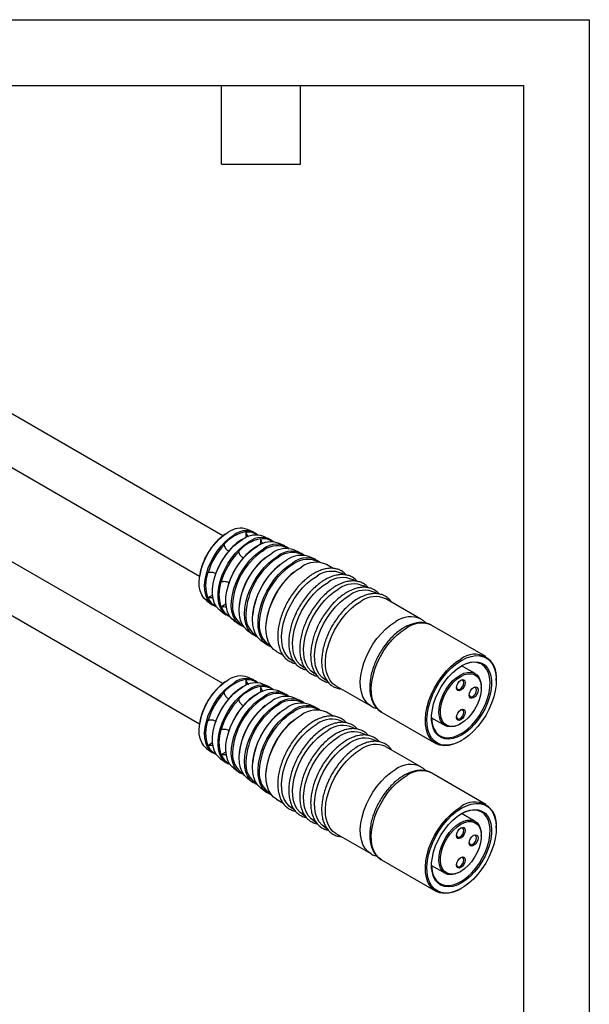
# Model space of a CAD drawing. Header units: millimetres. Extents: x 0 to 279, y 0 to 216.
# Tile 5 of 5: x 224 to 279, y 121 to 216. Entities that reach past the tile are written whole.
import ezdxf

# ---------------------------------------------------------------- set-up
doc = ezdxf.new("R2010")
doc.units = ezdxf.units.MM
doc.layers.add('TEXT', color=140, linetype='Continuous', lineweight=25)

msp = doc.modelspace()

# ---------------------------------------------------------------- linework, layer by layer
at = {"color": 7, "linetype": 'Continuous'}
for p, q in [((0.002, 215.903), (279.402, 215.903)), ((279.402, 215.903), (279.402, 0.003))]:
    msp.add_line(p, q, dxfattribs=at)
for p, q in [((243.963, 165.994), (213.726, 183.45)), ((211.476, 179.552), (241.714, 162.097)), ((243.963, 151.705), (213.726, 169.16)), ((246.189, 166.376), (246.189, 165.825)), ((246.963, 166.337), (246.35, 166.608)), ((247.603, 165.713), (247.603, 165.152)), ((248.459, 165.675), (247.844, 165.947)), ((211.476, 165.263), (241.714, 147.807)), ((249.955, 165.013), (249.341, 165.285)), ((247.783, 164.507), (247.968, 164.62)), ((249.254, 163.869), (249.382, 163.946)), ((251.451, 164.351), (250.837, 164.623)), ((252.947, 163.689), (252.333, 163.961)), ((250.688, 163.208), (250.796, 163.273)), ((254.626, 162.841), (253.986, 163.21)), ((255.687, 162.228), (255.497, 162.338)), ((256.747, 161.616), (256.558, 161.726)), ((257.808, 161.004), (257.618, 161.113)), ((242.973, 160.255), (242.495, 159.979)), ((258.869, 160.391), (258.679, 160.501)), ((242.375, 159.723), (242.916, 159.328)), ((244.263, 159.366), (243.777, 159.086)), ((263.109, 157.943), (259.74, 159.889)), ((243.695, 158.759), (244.238, 158.363)), ((245.017, 157.795), (245.559, 157.399)), ((269.403, 154.31), (264.17, 157.331)), ((246.338, 156.83), (246.881, 156.434)), ((247.66, 155.866), (248.202, 155.47)), ((249.136, 154.81), (249.786, 154.434)), ((250.648, 153.937), (250.847, 153.822)), ((251.708, 153.325), (251.907, 153.21)), ((268.357, 152.662), (267.05, 153.417)), ((252.769, 152.713), (252.968, 152.598)), ((246.189, 152.087), (246.189, 151.535)), ((246.963, 152.048), (246.35, 152.319)), ((247.603, 151.424), (247.603, 150.862)), ((248.459, 151.386), (247.844, 151.657)), ((253.829, 152.1), (254.029, 151.985)), ((254.89, 151.488), (258.26, 149.543)), ((270.407, 152.008), (270.407, 152.09)), ((249.955, 150.724), (249.341, 150.995)), ((268.958, 151.253), (268.958, 151.335)), ((247.783, 150.217), (247.968, 150.33)), ((249.254, 149.58), (249.382, 149.657)), ((251.451, 150.062), (250.837, 150.333)), ((252.947, 149.4), (252.333, 149.671)), ((250.688, 148.919), (250.796, 148.983)), ((254.626, 148.551), (253.986, 148.921)), ((259.32, 148.93), (264.553, 145.91)), ((255.687, 147.939), (255.497, 148.048)), ((264.15, 148.394), (265.457, 147.639)), ((266.907, 147.783), (266.978, 147.824)), ((256.747, 147.327), (256.558, 147.436)), ((257.808, 146.714), (257.618, 146.824)), ((242.973, 145.965), (242.495, 145.689)), ((258.869, 146.102), (258.679, 146.211)), ((266.978, 146.15), (267.049, 146.191)), ((242.375, 145.434), (242.916, 145.038)), ((244.263, 145.077), (243.777, 144.796)), ((263.109, 143.654), (259.74, 145.599)), ((243.695, 144.47), (244.238, 144.074)), ((245.017, 143.505), (245.559, 143.109)), ((269.403, 140.021), (264.17, 143.042)), ((246.338, 142.541), (246.881, 142.145)), ((247.66, 141.576), (248.202, 141.18)), ((249.136, 140.52), (249.786, 140.145)), ((250.648, 139.648), (250.847, 139.533)), ((251.708, 139.035), (251.907, 138.92)), ((268.357, 138.373), (267.05, 139.127)), ((252.769, 138.423), (252.968, 138.308)), ((253.829, 137.811), (254.029, 137.696)), ((254.89, 137.198), (258.26, 135.253)), ((270.407, 137.719), (270.407, 137.8)), ((268.958, 136.964), (268.958, 137.045)), ((259.32, 134.641), (264.553, 131.62)), ((264.15, 134.104), (265.457, 133.35)), ((266.907, 133.494), (266.978, 133.534)), ((266.978, 131.861), (267.049, 131.902))]:
    msp.add_line(p, q)
at = {"flags": 128}
for points in [[(242.375, 159.723), (242.122, 159.962), (241.916, 160.281), (241.77, 160.665), (241.688, 161.107), (241.671, 161.594), (241.721, 162.118), (241.835, 162.664), (242.011, 163.22), (242.246, 163.773), (242.533, 164.31), (242.865, 164.819), (243.236, 165.288), (243.636, 165.705), (244.056, 166.06), (244.486, 166.347)], [(243.348, 159.117), (243.241, 159.153), (242.925, 159.322), (242.659, 159.571), (242.449, 159.896), (242.301, 160.287), (242.217, 160.736), (242.2, 161.233), (242.25, 161.766), (242.367, 162.321), (242.546, 162.888), (242.785, 163.451), (243.077, 163.998), (243.416, 164.516), (243.793, 164.993), (244.2, 165.417), (244.627, 165.779), (245.065, 166.071)], [(243.695, 158.759), (243.6, 158.835), (243.352, 159.112), (243.162, 159.459), (243.032, 159.869), (242.967, 160.333), (242.967, 160.84), (243.032, 161.38), (243.162, 161.939), (243.352, 162.507), (243.6, 163.069), (243.899, 163.613), (244.242, 164.128), (244.623, 164.601), (245.032, 165.023), (245.46, 165.383), (245.898, 165.674)], [(244.668, 158.15), (244.445, 158.238), (244.141, 158.441), (243.889, 158.722), (243.695, 159.075), (243.563, 159.492), (243.497, 159.964), (243.497, 160.48), (243.563, 161.029), (243.695, 161.598), (243.889, 162.175), (244.141, 162.747), (244.445, 163.301), (244.794, 163.825), (245.182, 164.306), (245.598, 164.735), (246.033, 165.101), (246.479, 165.397)], [(245.017, 157.795), (244.821, 157.966), (244.588, 158.272), (244.413, 158.646), (244.3, 159.081), (244.251, 159.566), (244.267, 160.091), (244.349, 160.646), (244.493, 161.218), (244.698, 161.796), (244.958, 162.366), (245.268, 162.917), (245.622, 163.437), (246.012, 163.915), (246.43, 164.341), (246.867, 164.705), (247.313, 165)], [(245.988, 157.183), (245.651, 157.337), (245.36, 157.572), (245.124, 157.884), (244.946, 158.264), (244.831, 158.706), (244.781, 159.199), (244.798, 159.733), (244.88, 160.297), (245.027, 160.879), (245.235, 161.466), (245.5, 162.046), (245.815, 162.606), (246.175, 163.135), (246.571, 163.62), (246.996, 164.053), (247.44, 164.424), (247.893, 164.724)], [(246.338, 156.83), (246.318, 156.845), (246.046, 157.108), (245.828, 157.443), (245.669, 157.844), (245.572, 158.301), (245.54, 158.806), (245.572, 159.349), (245.669, 159.918), (245.828, 160.501), (246.046, 161.088), (246.318, 161.666), (246.64, 162.223), (247.004, 162.748), (247.403, 163.23), (247.829, 163.659), (248.273, 164.027), (248.727, 164.327)], [(247.308, 156.215), (247.187, 156.261), (246.86, 156.449), (246.584, 156.717), (246.362, 157.057), (246.201, 157.464), (246.102, 157.928), (246.069, 158.442), (246.102, 158.993), (246.201, 159.571), (246.362, 160.164), (246.584, 160.76), (246.86, 161.347), (247.187, 161.913), (247.557, 162.446), (247.962, 162.936), (248.395, 163.372), (248.847, 163.746), (249.308, 164.05)], [(247.66, 155.866), (247.639, 155.881), (247.356, 156.155), (247.129, 156.503), (246.964, 156.918), (246.864, 157.394), (246.83, 157.918), (246.864, 158.482), (246.964, 159.073), (247.129, 159.679), (247.356, 160.289), (247.639, 160.889), (247.973, 161.468), (248.351, 162.013), (248.766, 162.514), (249.208, 162.96), (249.67, 163.342), (250.141, 163.653)], [(248.644, 155.243), (248.386, 155.354), (248.073, 155.575), (247.81, 155.873), (247.605, 156.241), (247.46, 156.672), (247.378, 157.159), (247.362, 157.69), (247.411, 158.257), (247.525, 158.848), (247.7, 159.452), (247.935, 160.056), (248.223, 160.65), (248.561, 161.221), (248.94, 161.758), (249.354, 162.252), (249.795, 162.691), (250.254, 163.069), (250.722, 163.377)], [(249.136, 154.81), (248.859, 155.012), (248.591, 155.315), (248.381, 155.691), (248.233, 156.131), (248.15, 156.627), (248.134, 157.17), (248.184, 157.748), (248.299, 158.351), (248.479, 158.967), (248.718, 159.583), (249.012, 160.189), (249.357, 160.771), (249.744, 161.319), (250.166, 161.823), (250.616, 162.271), (251.084, 162.656), (251.561, 162.97)], [(250.648, 153.937), (250.37, 154.139), (250.102, 154.443), (249.893, 154.818), (249.745, 155.258), (249.662, 155.755), (249.645, 156.297), (249.695, 156.875), (249.811, 157.478), (249.99, 158.094), (250.229, 158.711), (250.524, 159.316), (250.868, 159.899), (251.255, 160.447), (251.677, 160.95), (252.127, 161.399), (252.595, 161.784), (253.072, 162.098)], [(251.708, 153.325), (251.431, 153.527), (251.163, 153.831), (250.953, 154.206), (250.805, 154.646), (250.722, 155.142), (250.706, 155.685), (250.756, 156.263), (250.871, 156.866), (251.051, 157.482), (251.29, 158.098), (251.584, 158.704), (251.929, 159.286), (252.316, 159.835), (252.738, 160.338), (253.188, 160.786), (253.656, 161.171), (254.133, 161.485)], [(252.769, 152.713), (252.491, 152.915), (252.224, 153.218), (252.014, 153.594), (251.866, 154.034), (251.783, 154.53), (251.766, 155.073), (251.816, 155.651), (251.932, 156.254), (252.111, 156.87), (252.35, 157.486), (252.645, 158.092), (252.989, 158.674), (253.376, 159.222), (253.799, 159.726), (254.248, 160.174), (254.716, 160.559), (255.194, 160.873)], [(253.829, 152.1), (253.552, 152.302), (253.284, 152.606), (253.075, 152.981), (252.927, 153.422), (252.844, 153.918), (252.827, 154.46), (252.877, 155.039), (252.993, 155.641), (253.172, 156.257), (253.411, 156.874), (253.706, 157.479), (254.05, 158.062), (254.437, 158.61), (254.859, 159.113), (255.309, 159.562), (255.777, 159.947), (256.254, 160.261)], [(254.89, 151.488), (254.612, 151.69), (254.345, 151.994), (254.135, 152.369), (253.987, 152.809), (253.904, 153.305), (253.888, 153.848), (253.938, 154.426), (254.053, 155.029), (254.233, 155.645), (254.472, 156.262), (254.766, 156.867), (255.111, 157.449), (255.498, 157.998), (255.92, 158.501), (256.37, 158.949), (256.838, 159.334), (257.315, 159.649)], [(258.261, 149.542), (257.982, 149.745), (257.715, 150.048), (257.505, 150.424), (257.357, 150.864), (257.274, 151.36), (257.257, 151.903), (257.307, 152.481), (257.423, 153.084), (257.602, 153.7), (257.841, 154.316), (258.136, 154.922), (258.48, 155.504), (258.867, 156.052), (259.29, 156.556), (259.739, 157.004), (260.207, 157.389), (260.685, 157.703)], [(259.32, 148.93), (259.043, 149.133), (258.775, 149.436), (258.565, 149.812), (258.418, 150.252), (258.334, 150.748), (258.318, 151.29), (258.368, 151.869), (258.484, 152.472), (258.663, 153.087), (258.902, 153.704), (259.197, 154.309), (259.541, 154.892), (259.928, 155.44), (260.35, 155.943), (260.8, 156.392), (261.268, 156.777), (261.745, 157.091)], [(267.048, 153.948), (267.516, 154.18), (267.974, 154.332), (268.415, 154.401), (268.828, 154.386), (269.207, 154.287), (269.545, 154.105), (269.833, 153.846), (270.067, 153.512), (270.243, 153.112), (270.356, 152.652), (270.405, 152.142), (270.389, 151.592), (270.307, 151.012), (270.163, 150.414), (269.957, 149.809), (269.695, 149.209), (269.382, 148.626), (269.023, 148.071), (268.625, 147.555), (268.197, 147.088), (267.747, 146.679), (267.283, 146.335), (266.814, 146.065), (266.35, 145.872), (265.9, 145.761), (265.472, 145.734), (265.074, 145.792), (264.715, 145.932), (264.402, 146.153), (264.14, 146.451), (263.934, 146.819), (263.789, 147.25), (263.708, 147.735), (263.692, 148.267), (263.741, 148.833), (263.854, 149.424), (264.03, 150.027), (264.264, 150.631), (264.552, 151.224), (264.89, 151.794), (265.269, 152.331), (265.682, 152.824), (266.123, 153.263), (266.581, 153.64), (267.048, 153.948)], [(266.978, 146.15), (266.739, 146.021), (266.265, 145.825), (265.805, 145.712), (265.368, 145.684), (264.962, 145.743), (264.595, 145.886), (264.275, 146.112), (264.008, 146.415), (263.798, 146.791), (263.65, 147.231), (263.567, 147.727), (263.55, 148.27), (263.6, 148.848), (263.716, 149.451), (263.895, 150.067), (264.135, 150.683), (264.429, 151.289), (264.773, 151.871), (265.16, 152.419), (265.583, 152.923), (266.032, 153.371), (266.5, 153.756), (266.978, 154.07), (266.978, 154.07)], [(264.15, 148.437), (264.168, 148.113), (264.25, 147.67), (264.397, 147.284), (264.604, 146.964), (264.866, 146.718), (265.178, 146.551), (265.532, 146.468), (265.92, 146.47), (266.333, 146.558), (266.761, 146.729), (267.194, 146.978), (267.622, 147.302), (268.035, 147.691), (268.423, 148.137), (268.777, 148.629), (269.089, 149.156), (269.352, 149.705), (269.559, 150.264), (269.705, 150.819), (269.788, 151.358), (269.804, 151.867), (269.754, 152.335), (269.64, 152.751), (269.463, 153.105), (269.227, 153.389), (268.939, 153.596), (268.605, 153.721), (268.233, 153.762), (267.831, 153.717), (267.41, 153.587), (267.012, 153.396)], [(267.048, 153.417), (267.481, 153.629), (267.903, 153.762), (268.306, 153.812), (268.682, 153.778), (269.02, 153.662), (269.315, 153.465), (269.559, 153.193), (269.747, 152.85), (269.875, 152.446), (269.939, 151.988), (269.939, 151.488), (269.875, 150.956), (269.747, 150.404), (269.559, 149.845), (269.315, 149.29), (269.02, 148.753), (268.682, 148.246), (268.306, 147.779), (267.903, 147.363), (267.481, 147.008), (267.048, 146.721), (266.616, 146.509), (266.194, 146.377), (265.791, 146.327), (265.415, 146.36), (265.077, 146.477), (264.782, 146.673), (264.538, 146.946), (264.35, 147.288), (264.222, 147.693), (264.157, 148.15), (264.157, 148.65), (264.222, 149.183), (264.35, 149.734), (264.538, 150.294), (264.782, 150.848), (265.077, 151.385), (265.415, 151.893), (265.791, 152.359), (266.194, 152.775), (266.616, 153.13), (267.048, 153.417)], [(266.907, 147.783), (266.723, 147.686), (266.362, 147.553), (266.017, 147.504), (265.702, 147.539), (265.425, 147.659), (265.196, 147.858), (265.021, 148.132), (264.908, 148.47), (264.859, 148.862), (264.875, 149.296), (264.957, 149.757), (265.101, 150.231), (265.304, 150.702), (265.558, 151.155), (265.855, 151.577), (266.187, 151.952), (266.541, 152.269), (266.907, 152.519), (266.907, 152.519)], [(266.978, 152.396), (267.342, 152.567), (267.693, 152.655), (268.02, 152.656), (268.312, 152.57), (268.558, 152.4), (268.75, 152.152), (268.882, 151.835), (268.949, 151.459), (268.949, 151.037), (268.882, 150.584), (268.75, 150.114), (268.558, 149.644), (268.312, 149.19), (268.02, 148.768), (267.693, 148.391), (267.342, 148.073), (266.978, 147.824), (266.614, 147.653), (266.263, 147.565), (265.935, 147.565), (265.644, 147.65), (265.398, 147.82), (265.205, 148.068), (265.073, 148.385), (265.006, 148.761), (265.006, 149.183), (265.073, 149.636), (265.205, 150.106), (265.398, 150.576), (265.644, 151.03), (265.935, 151.452), (266.263, 151.829), (266.614, 152.147), (266.978, 152.396)], [(266.907, 152.519), (267.273, 152.692), (267.628, 152.784), (267.959, 152.791), (268.256, 152.713), (268.51, 152.553), (268.713, 152.315), (268.857, 152.008), (268.939, 151.642), (268.958, 151.335)], [(242.375, 145.434), (242.122, 145.673), (241.916, 145.991), (241.77, 146.376), (241.688, 146.817), (241.671, 147.305), (241.721, 147.828), (241.835, 148.374), (242.011, 148.93), (242.246, 149.484), (242.533, 150.021), (242.865, 150.53), (243.236, 150.998), (243.636, 151.415), (244.056, 151.771), (244.486, 152.057)], [(243.348, 144.828), (243.241, 144.863), (242.925, 145.032), (242.659, 145.282), (242.449, 145.606), (242.301, 145.997), (242.217, 146.447), (242.2, 146.944), (242.25, 147.476), (242.367, 148.032), (242.546, 148.598), (242.785, 149.161), (243.077, 149.708), (243.416, 150.226), (243.793, 150.703), (244.2, 151.128), (244.627, 151.49), (245.065, 151.781)], [(266.978, 151.049), (266.815, 150.993), (266.678, 151.019), (266.586, 151.125), (266.553, 151.294), (266.586, 151.5), (266.678, 151.712), (266.815, 151.898), (266.978, 152.029), (267.14, 152.085), (267.278, 152.059), (267.37, 151.953), (267.402, 151.784), (267.37, 151.578), (267.278, 151.366), (267.14, 151.18), (266.978, 151.049)], [(266.907, 151.172), (267.042, 151.281), (267.157, 151.435), (267.234, 151.612), (267.261, 151.784), (267.234, 151.925), (267.157, 152.013), (267.042, 152.035), (266.941, 152.006)], [(243.695, 144.47), (243.6, 144.546), (243.352, 144.822), (243.162, 145.169), (243.032, 145.579), (242.967, 146.043), (242.967, 146.551), (243.032, 147.09), (243.162, 147.65), (243.352, 148.217), (243.6, 148.779), (243.899, 149.324), (244.242, 149.838), (244.623, 150.312), (245.032, 150.733), (245.46, 151.093), (245.898, 151.384)], [(244.668, 143.86), (244.445, 143.948), (244.141, 144.151), (243.889, 144.432), (243.695, 144.785), (243.563, 145.203), (243.497, 145.674), (243.497, 146.191), (243.563, 146.739), (243.695, 147.309), (243.889, 147.886), (244.141, 148.458), (244.445, 149.011), (244.794, 149.535), (245.182, 150.017), (245.598, 150.445), (246.033, 150.812), (246.479, 151.108)], [(245.017, 143.505), (244.821, 143.676), (244.588, 143.983), (244.413, 144.357), (244.3, 144.791), (244.251, 145.276), (244.267, 145.802), (244.349, 146.357), (244.493, 146.929), (244.698, 147.506), (244.958, 148.077), (245.268, 148.628), (245.622, 149.148), (246.012, 149.626), (246.43, 150.051), (246.867, 150.416), (247.313, 150.711)], [(266.555, 151.338), (266.58, 151.235), (266.657, 151.147), (266.772, 151.125), (266.907, 151.172)], [(268.215, 150.335), (268.053, 150.278), (267.915, 150.305), (267.823, 150.411), (267.791, 150.58), (267.823, 150.786), (267.915, 150.998), (268.053, 151.183), (268.215, 151.314), (268.378, 151.371), (268.515, 151.344), (268.607, 151.238), (268.639, 151.069), (268.607, 150.863), (268.515, 150.651), (268.378, 150.466), (268.215, 150.335)], [(267.793, 150.623), (267.818, 150.52), (267.894, 150.432), (268.009, 150.41), (268.144, 150.457)], [(268.144, 150.457), (268.28, 150.566), (268.394, 150.721), (268.471, 150.898), (268.498, 151.069), (268.471, 151.21), (268.394, 151.298), (268.28, 151.321), (268.178, 151.291)], [(245.988, 142.893), (245.651, 143.047), (245.36, 143.283), (245.124, 143.594), (244.946, 143.975), (244.831, 144.417), (244.781, 144.91), (244.798, 145.444), (244.88, 146.008), (245.027, 146.59), (245.235, 147.177), (245.5, 147.756), (245.815, 148.317), (246.175, 148.845), (246.571, 149.331), (246.996, 149.764), (247.44, 150.134), (247.893, 150.434)], [(246.338, 142.541), (246.318, 142.556), (246.046, 142.819), (245.828, 143.154), (245.669, 143.554), (245.572, 144.012), (245.54, 144.517), (245.572, 145.059), (245.669, 145.628), (245.828, 146.212), (246.046, 146.799), (246.318, 147.376), (246.64, 147.933), (247.004, 148.458), (247.403, 148.94), (247.829, 149.37), (248.273, 149.738), (248.727, 150.037)], [(247.308, 141.926), (247.187, 141.971), (246.86, 142.16), (246.584, 142.427), (246.362, 142.768), (246.201, 143.174), (246.102, 143.639), (246.069, 144.152), (246.102, 144.703), (246.201, 145.281), (246.362, 145.874), (246.584, 146.47), (246.86, 147.057), (247.187, 147.623), (247.557, 148.156), (247.962, 148.646), (248.395, 149.083), (248.847, 149.457), (249.308, 149.761)], [(247.66, 141.576), (247.639, 141.592), (247.356, 141.865), (247.129, 142.213), (246.964, 142.629), (246.864, 143.104), (246.83, 143.629), (246.864, 144.192), (246.964, 144.783), (247.129, 145.39), (247.356, 145.999), (247.639, 146.6), (247.973, 147.178), (248.351, 147.723), (248.766, 148.224), (249.208, 148.67), (249.67, 149.053), (250.141, 149.364)], [(248.644, 140.953), (248.386, 141.064), (248.073, 141.286), (247.81, 141.583), (247.605, 141.951), (247.46, 142.383), (247.378, 142.869), (247.362, 143.401), (247.411, 143.968), (247.525, 144.559), (247.7, 145.162), (247.935, 145.767), (248.223, 146.36), (248.561, 146.931), (248.94, 147.469), (249.354, 147.962), (249.795, 148.402), (250.254, 148.779), (250.722, 149.087)], [(249.136, 140.52), (248.859, 140.722), (248.591, 141.026), (248.381, 141.401), (248.233, 141.841), (248.15, 142.338), (248.134, 142.88), (248.184, 143.459), (248.299, 144.061), (248.479, 144.677), (248.718, 145.294), (249.012, 145.899), (249.357, 146.482), (249.744, 147.03), (250.166, 147.533), (250.616, 147.982), (251.084, 148.367), (251.561, 148.681)], [(266.978, 148.191), (266.815, 148.135), (266.678, 148.162), (266.586, 148.267), (266.553, 148.436), (266.586, 148.642), (266.678, 148.854), (266.815, 149.04), (266.978, 149.171), (267.14, 149.227), (267.278, 149.201), (267.37, 149.095), (267.402, 148.926), (267.37, 148.72), (267.278, 148.508), (267.14, 148.322), (266.978, 148.191)], [(266.907, 148.314), (267.042, 148.423), (267.157, 148.578), (267.234, 148.754), (267.261, 148.926), (267.234, 149.067), (267.157, 149.155), (267.042, 149.177), (266.941, 149.148)], [(250.648, 139.648), (250.37, 139.85), (250.102, 140.153), (249.893, 140.529), (249.745, 140.969), (249.662, 141.465), (249.645, 142.008), (249.695, 142.586), (249.811, 143.189), (249.99, 143.805), (250.229, 144.421), (250.524, 145.027), (250.868, 145.609), (251.255, 146.157), (251.677, 146.661), (252.127, 147.109), (252.595, 147.494), (253.072, 147.808)], [(266.555, 148.48), (266.58, 148.377), (266.657, 148.289), (266.772, 148.267), (266.907, 148.314)], [(251.708, 139.035), (251.431, 139.237), (251.163, 139.541), (250.953, 139.917), (250.805, 140.357), (250.722, 140.853), (250.706, 141.395), (250.756, 141.974), (250.871, 142.577), (251.051, 143.192), (251.29, 143.809), (251.584, 144.414), (251.929, 144.997), (252.316, 145.545), (252.738, 146.048), (253.188, 146.497), (253.656, 146.882), (254.133, 147.196)], [(252.769, 138.423), (252.491, 138.625), (252.224, 138.929), (252.014, 139.304), (251.866, 139.744), (251.783, 140.241), (251.766, 140.783), (251.816, 141.361), (251.932, 141.964), (252.111, 142.58), (252.35, 143.197), (252.645, 143.802), (252.989, 144.385), (253.376, 144.933), (253.799, 145.436), (254.248, 145.885), (254.716, 146.27), (255.194, 146.584)], [(253.829, 137.811), (253.552, 138.013), (253.284, 138.316), (253.075, 138.692), (252.927, 139.132), (252.844, 139.628), (252.827, 140.171), (252.877, 140.749), (252.993, 141.352), (253.172, 141.968), (253.411, 142.584), (253.706, 143.19), (254.05, 143.772), (254.437, 144.32), (254.859, 144.824), (255.309, 145.272), (255.777, 145.657), (256.254, 145.971)], [(254.89, 137.198), (254.612, 137.401), (254.345, 137.704), (254.135, 138.08), (253.987, 138.52), (253.904, 139.016), (253.888, 139.558), (253.938, 140.137), (254.053, 140.74), (254.233, 141.355), (254.472, 141.972), (254.766, 142.577), (255.111, 143.16), (255.498, 143.708), (255.92, 144.211), (256.37, 144.66), (256.838, 145.045), (257.315, 145.359)], [(258.261, 135.252), (257.982, 135.455), (257.715, 135.759), (257.505, 136.134), (257.357, 136.575), (257.274, 137.071), (257.257, 137.613), (257.307, 138.192), (257.423, 138.795), (257.602, 139.41), (257.841, 140.027), (258.136, 140.632), (258.48, 141.215), (258.867, 141.763), (259.29, 142.266), (259.739, 142.715), (260.207, 143.1), (260.685, 143.414)], [(259.32, 134.641), (259.043, 134.843), (258.775, 135.147), (258.565, 135.522), (258.418, 135.962), (258.334, 136.458), (258.318, 137.001), (258.368, 137.579), (258.484, 138.182), (258.663, 138.798), (258.902, 139.415), (259.197, 140.02), (259.541, 140.602), (259.928, 141.151), (260.35, 141.654), (260.8, 142.102), (261.268, 142.487), (261.745, 142.802)], [(267.048, 139.658), (267.516, 139.89), (267.974, 140.043), (268.415, 140.112), (268.828, 140.097), (269.207, 139.997), (269.545, 139.816), (269.833, 139.556), (270.067, 139.223), (270.243, 138.822), (270.356, 138.363), (270.405, 137.853), (270.389, 137.303), (270.307, 136.723), (270.163, 136.125), (269.957, 135.52), (269.695, 134.92), (269.382, 134.337), (269.023, 133.782), (268.625, 133.266), (268.197, 132.798), (267.747, 132.389), (267.283, 132.046), (266.814, 131.775), (266.35, 131.583), (265.9, 131.472), (265.472, 131.445), (265.074, 131.502), (264.715, 131.643), (264.402, 131.864), (264.14, 132.161), (263.934, 132.529), (263.789, 132.96), (263.708, 133.446), (263.692, 133.977), (263.741, 134.544), (263.854, 135.134), (264.03, 135.737), (264.264, 136.341), (264.552, 136.934), (264.89, 137.505), (265.269, 138.042), (265.682, 138.534), (266.123, 138.974), (266.581, 139.351), (267.048, 139.658)], [(266.978, 131.861), (266.739, 131.732), (266.265, 131.535), (265.805, 131.422), (265.368, 131.394), (264.962, 131.453), (264.595, 131.597), (264.275, 131.822), (264.008, 132.126), (263.798, 132.501), (263.65, 132.942), (263.567, 133.438), (263.55, 133.98), (263.6, 134.559), (263.716, 135.162), (263.895, 135.777), (264.135, 136.394), (264.429, 136.999), (264.773, 137.582), (265.16, 138.13), (265.583, 138.633), (266.032, 139.082), (266.5, 139.467), (266.978, 139.781), (266.978, 139.781)], [(264.15, 134.147), (264.168, 133.824), (264.25, 133.381), (264.397, 132.995), (264.604, 132.675), (264.866, 132.429), (265.178, 132.262), (265.532, 132.179), (265.92, 132.181), (266.333, 132.268), (266.761, 132.439), (267.194, 132.689), (267.622, 133.012), (268.035, 133.402), (268.423, 133.848), (268.777, 134.34), (269.089, 134.867), (269.352, 135.416), (269.559, 135.974), (269.705, 136.53), (269.788, 137.068), (269.804, 137.577), (269.754, 138.045), (269.64, 138.461), (269.463, 138.815), (269.227, 139.099), (268.939, 139.306), (268.605, 139.431), (268.233, 139.472), (267.831, 139.427), (267.41, 139.298), (267.012, 139.107)], [(267.048, 139.128), (267.481, 139.34), (267.903, 139.472), (268.306, 139.522), (268.682, 139.489), (269.02, 139.372), (269.315, 139.176), (269.559, 138.903), (269.747, 138.561), (269.875, 138.156), (269.939, 137.699), (269.939, 137.199), (269.875, 136.667), (269.747, 136.115), (269.559, 135.555), (269.315, 135.001), (269.02, 134.464), (268.682, 133.956), (268.306, 133.49), (267.903, 133.074), (267.481, 132.719), (267.048, 132.432), (266.616, 132.22), (266.194, 132.087), (265.791, 132.037), (265.415, 132.071), (265.077, 132.187), (264.782, 132.384), (264.538, 132.656), (264.35, 132.999), (264.222, 133.403), (264.157, 133.861), (264.157, 134.361), (264.222, 134.893), (264.35, 135.445), (264.538, 136.004), (264.782, 136.559), (265.077, 137.096), (265.415, 137.603), (265.791, 138.07), (266.194, 138.486), (266.616, 138.841), (267.048, 139.128)], [(266.907, 133.494), (266.723, 133.397), (266.362, 133.264), (266.017, 133.214), (265.702, 133.25), (265.425, 133.369), (265.196, 133.569), (265.021, 133.842), (264.908, 134.18), (264.859, 134.573), (264.875, 135.006), (264.957, 135.467), (265.101, 135.941), (265.304, 136.412), (265.558, 136.866), (265.855, 137.287), (266.187, 137.662), (266.541, 137.98), (266.907, 138.229), (266.907, 138.229)], [(266.978, 138.107), (267.342, 138.278), (267.693, 138.365), (268.02, 138.366), (268.312, 138.28), (268.558, 138.111), (268.75, 137.863), (268.882, 137.546), (268.949, 137.17), (268.949, 136.748), (268.882, 136.294), (268.75, 135.825), (268.558, 135.355), (268.312, 134.901), (268.02, 134.478), (267.693, 134.102), (267.342, 133.783), (266.978, 133.534), (266.614, 133.363), (266.263, 133.276), (265.935, 133.275), (265.644, 133.361), (265.398, 133.531), (265.205, 133.778), (265.073, 134.096), (265.006, 134.472), (265.006, 134.893), (265.073, 135.347), (265.205, 135.817), (265.398, 136.286), (265.644, 136.74), (265.935, 137.163), (266.263, 137.54), (266.614, 137.858), (266.978, 138.107)], [(266.907, 138.229), (267.273, 138.403), (267.628, 138.494), (267.959, 138.501), (268.256, 138.424), (268.51, 138.263), (268.713, 138.026), (268.857, 137.719), (268.939, 137.352), (268.958, 137.045)], [(266.978, 136.76), (266.815, 136.703), (266.678, 136.73), (266.586, 136.836), (266.553, 137.005), (266.586, 137.211), (266.678, 137.423), (266.815, 137.608), (266.978, 137.739), (267.14, 137.796), (267.278, 137.769), (267.37, 137.663), (267.402, 137.494), (267.37, 137.288), (267.278, 137.076), (267.14, 136.891), (266.978, 136.76)], [(266.907, 136.882), (267.042, 136.991), (267.157, 137.146), (267.234, 137.323), (267.261, 137.494), (267.234, 137.635), (267.157, 137.723), (267.042, 137.746), (266.941, 137.716)], [(266.555, 137.048), (266.58, 136.946), (266.657, 136.857), (266.772, 136.835), (266.907, 136.882)], [(268.215, 136.045), (268.053, 135.989), (267.915, 136.015), (267.823, 136.121), (267.791, 136.29), (267.823, 136.496), (267.915, 136.708), (268.053, 136.894), (268.215, 137.025), (268.378, 137.081), (268.515, 137.055), (268.607, 136.949), (268.639, 136.78), (268.607, 136.574), (268.515, 136.362), (268.378, 136.176), (268.215, 136.045)], [(267.793, 136.334), (267.818, 136.231), (267.894, 136.143), (268.009, 136.12), (268.144, 136.168)], [(268.144, 136.168), (268.28, 136.277), (268.394, 136.431), (268.471, 136.608), (268.498, 136.78), (268.471, 136.921), (268.394, 137.009), (268.28, 137.031), (268.178, 137.002)], [(266.978, 133.902), (266.815, 133.845), (266.678, 133.872), (266.586, 133.978), (266.553, 134.147), (266.586, 134.353), (266.678, 134.565), (266.815, 134.751), (266.978, 134.882), (267.14, 134.938), (267.278, 134.911), (267.37, 134.805), (267.402, 134.637), (267.37, 134.43), (267.278, 134.218), (267.14, 134.033), (266.978, 133.902)], [(266.907, 134.024), (267.042, 134.133), (267.157, 134.288), (267.234, 134.465), (267.261, 134.637), (267.234, 134.777), (267.157, 134.866), (267.042, 134.888), (266.941, 134.858)], [(266.555, 134.19), (266.58, 134.088), (266.657, 133.999), (266.772, 133.977), (266.907, 134.024)]]:
    msp.add_lwpolyline(points, dxfattribs=at)
for centre, radius, start, end in [((245.671, 164.673), 2.051, 70.67025, 125.31205), ((247.742, 161.207), 6.094, 125.70821, 172.0322), ((246.883, 162.724), 3.717, 100.76115, 139.23347), ((248.076, 161.735), 4.504, 115.25368, 137.13204), ((246.211, 164.686), 1.798, 50.25229, 129.62033), ((248.386, 161.908), 3.885, 101.62232, 138.3723), ((247.137, 163.917), 2.15, 70.79415, 125.18815), ((246.405, 164.891), 1.463, 53.94382, 98.02637), ((247.676, 163.939), 1.886, 51.18613, 129.39292), ((247.869, 164.155), 1.543, 54.81772, 99.5), ((248.937, 160.525), 6.683, 136.62374, 163.37626), ((249.705, 160.081), 6.818, 136.32791, 163.67209), ((249.557, 160.938), 4.645, 114.87864, 136.48376), ((248.605, 163.159), 2.249, 70.91293, 125.06936), ((249.142, 163.192), 1.976, 52.05432, 129.17164), ((249.216, 162.931), 2.1, 60.49733, 126.45742), ((250.067, 162.445), 2.31, 70.5281, 125.4542), ((250.501, 159.622), 6.958, 136.03478, 163.96522), ((251.27, 159.178), 7.093, 135.76393, 164.23607), ((251.576, 159.011), 6.677, 124.61439, 177.32965), ((252.455, 158.509), 6.935, 129.47029, 175.00087), ((253.117, 158.119), 6.927, 123.89126, 177.44577), ((250.607, 162.443), 2.066, 52.86373, 128.95685), ((250.683, 162.174), 2.199, 61.20509, 126.28055), ((251.533, 161.699), 2.4, 70.5281, 125.4542), ((252.071, 161.698), 2.153, 53.06488, 128.79594), ((254.06, 157.577), 7.258, 129.22273, 173.62717), ((254.669, 157.223), 7.188, 123.62281, 177.51947), ((252.148, 161.432), 2.283, 61.12091, 126.28748), ((252.98, 161.003), 2.426, 65.50665, 125.80381), ((246.006, 161.204), 3.718, 160.76692, 199.23308), ((255.641, 156.666), 7.546, 129.67023, 173.44711), ((254.491, 160.13), 2.426, 65.50665, 125.80381), ((255.552, 159.518), 2.426, 65.50665, 125.80381), ((247.465, 160.311), 3.886, 161.62796, 198.37204), ((256.613, 158.906), 2.426, 65.50665, 125.80381), ((243.9, 160.544), 1.476, 202.16862, 245.85664), ((257.673, 158.293), 2.426, 65.50665, 125.80381), ((258.734, 157.681), 2.426, 65.50665, 125.80381), ((245.271, 159.645), 1.558, 200.71754, 244.9603), ((247.102, 159.135), 2.204, 175.11573, 237.7964), ((248.383, 158.188), 2.199, 173.72942, 238.79806), ((262.102, 155.74), 2.422, 65.19268, 125.83106), ((249.755, 157.289), 2.281, 173.84211, 238.89607), ((263.164, 155.124), 2.426, 65.50665, 125.80381), ((268.31, 152.418), 2.123, 351.12, 128.86925), ((245.671, 150.384), 2.051, 70.67025, 125.31205), ((247.742, 146.918), 6.094, 125.70821, 172.0322), ((246.883, 148.435), 3.717, 100.76115, 139.23347), ((248.076, 147.445), 4.504, 115.25368, 137.13204), ((246.211, 150.396), 1.798, 50.25229, 129.62033), ((248.386, 147.618), 3.885, 101.62232, 138.3723), ((247.137, 149.627), 2.15, 70.79415, 125.18815), ((246.405, 150.601), 1.463, 53.94382, 98.02637), ((247.676, 149.65), 1.886, 51.18613, 129.39292), ((247.869, 149.866), 1.543, 54.81772, 99.5), ((248.937, 146.235), 6.683, 136.62374, 163.37626), ((249.705, 145.792), 6.818, 136.32791, 163.67209), ((249.557, 146.648), 4.645, 114.87864, 136.48376), ((248.605, 148.87), 2.249, 70.91293, 125.06936), ((249.142, 148.902), 1.976, 52.05432, 129.17164), ((249.216, 148.641), 2.1, 60.49733, 126.45742), ((250.067, 148.156), 2.31, 70.5281, 125.4542), ((250.501, 145.332), 6.958, 136.03478, 163.96522), ((251.27, 144.889), 7.093, 135.76393, 164.23607), ((251.576, 144.722), 6.677, 124.61439, 177.32965), ((252.455, 144.22), 6.935, 129.47029, 175.00087), ((253.117, 143.83), 6.927, 123.89126, 177.44577), ((250.607, 148.154), 2.066, 52.86373, 128.95685), ((250.683, 147.884), 2.199, 61.20509, 126.28055), ((251.533, 147.409), 2.4, 70.5281, 125.4542), ((252.071, 147.409), 2.153, 53.06488, 128.79594), ((254.06, 143.288), 7.258, 129.22273, 173.62717), ((254.669, 142.933), 7.188, 123.62281, 177.51947), ((252.148, 147.143), 2.283, 61.12091, 126.28748), ((252.98, 146.713), 2.426, 65.50665, 125.80381), ((246.006, 146.914), 3.718, 160.76692, 199.23308), ((255.641, 142.377), 7.546, 129.67023, 173.44711), ((254.491, 145.841), 2.426, 65.50665, 125.80381), ((255.552, 145.229), 2.426, 65.50665, 125.80381), ((247.465, 146.021), 3.886, 161.62796, 198.37204), ((256.613, 144.616), 2.426, 65.50665, 125.80381), ((243.9, 146.255), 1.476, 202.16862, 245.85664), ((257.673, 144.004), 2.426, 65.50665, 125.80381), ((258.734, 143.392), 2.426, 65.50665, 125.80381), ((245.271, 145.356), 1.558, 200.71754, 244.9603), ((247.102, 144.845), 2.204, 175.11573, 237.7964), ((248.383, 143.898), 2.199, 173.72942, 238.79806), ((262.102, 141.45), 2.422, 65.19268, 125.83106), ((249.755, 143), 2.281, 173.84211, 238.89607), ((263.164, 140.834), 2.426, 65.50665, 125.80381), ((268.31, 138.128), 2.123, 351.12, 128.86925)]:
    msp.add_arc(centre, radius, start, end)
for points in [[(246.189, 166.376), (246.194, 166.364), (246.198, 166.351), (246.2, 166.34)], [(247.603, 165.713), (247.608, 165.701), (247.612, 165.689), (247.614, 165.677)], [(244.079, 165.115), (244.077, 165.127), (244.073, 165.139), (244.067, 165.151)], [(245.493, 164.452), (245.491, 164.464), (245.487, 164.477), (245.482, 164.489)], [(242.495, 162.429), (242.509, 162.43), (242.521, 162.433), (242.533, 162.437)], [(243.777, 161.535), (243.79, 161.537), (243.803, 161.54), (243.814, 161.544)], [(242.533, 159.987), (242.521, 159.983), (242.509, 159.98), (242.495, 159.979)], [(243.814, 159.094), (243.803, 159.09), (243.79, 159.087), (243.777, 159.086)], [(246.189, 152.087), (246.194, 152.074), (246.198, 152.062), (246.2, 152.05)], [(247.603, 151.424), (247.608, 151.412), (247.612, 151.399), (247.614, 151.387)], [(244.079, 150.825), (244.077, 150.837), (244.073, 150.85), (244.067, 150.862)], [(245.493, 150.163), (245.491, 150.175), (245.487, 150.187), (245.482, 150.199)], [(242.495, 148.139), (242.509, 148.141), (242.521, 148.143), (242.533, 148.147)], [(243.777, 147.246), (243.79, 147.247), (243.803, 147.25), (243.814, 147.254)], [(242.533, 145.698), (242.521, 145.694), (242.509, 145.691), (242.495, 145.689)], [(243.814, 144.805), (243.803, 144.801), (243.79, 144.798), (243.777, 144.796)]]:
    msp.add_open_spline(points, degree=3)
for points, knots in [([(246.2, 166.34), (246.215, 166.282), (246.244, 166.168), (246.333, 166.003), (246.41, 165.922), (246.446, 165.884)], [0, 0, 0, 0, 0.348855, 0.698386, 1, 1, 1, 1]), ([(244.079, 165.115), (244.093, 165.058), (244.123, 164.943), (244.215, 164.776), (244.329, 164.644), (244.446, 164.565), (244.532, 164.535), (244.57, 164.543), (244.578, 164.545)], [0, 0, 0, 0, 0.206604, 0.413608, 0.608889, 0.78685, 0.955213, 1, 1, 1, 1]), ([(247.614, 165.677), (247.629, 165.62), (247.658, 165.507), (247.749, 165.34), (247.828, 165.256), (247.867, 165.216)], [0, 0, 0, 0, 0.339636, 0.679871, 1, 1, 1, 1]), ([(245.493, 164.452), (245.508, 164.396), (245.537, 164.282), (245.628, 164.117), (245.742, 163.985), (245.859, 163.906), (245.945, 163.875), (245.982, 163.883), (245.989, 163.884)], [0, 0, 0, 0, 0.205896, 0.412155, 0.60788, 0.787963, 0.959223, 1, 1, 1, 1]), ([(255.898, 162.195), (255.853, 162.249), (255.721, 162.408), (255.448, 162.598), (255.093, 162.764), (254.702, 162.851), (254.285, 162.864), (253.847, 162.801), (253.392, 162.663), (252.928, 162.451), (252.464, 162.169), (252.007, 161.823), (251.566, 161.418), (251.146, 160.962), (250.755, 160.462), (250.401, 159.925), (250.14, 159.472), (250.015, 159.196), (249.978, 159.114)], [0, 0, 0, 0, 0.034289, 0.100012, 0.165026, 0.229912, 0.295253, 0.361477, 0.428576, 0.496269, 0.56424, 0.632254, 0.700207, 0.76808, 0.835885, 0.903647, 0.971393, 1, 1, 1, 1]), ([(242.533, 162.437), (242.59, 162.453), (242.704, 162.485), (242.894, 162.488), (243.066, 162.456), (243.192, 162.393), (243.259, 162.338), (243.27, 162.305), (243.271, 162.301)], [0, 0, 0, 0, 0.211449, 0.423308, 0.623169, 0.805304, 0.977616, 1, 1, 1, 1]), ([(256.959, 161.583), (256.914, 161.637), (256.782, 161.796), (256.509, 161.986), (256.153, 162.152), (255.763, 162.239), (255.346, 162.251), (254.907, 162.188), (254.453, 162.05), (253.989, 161.839), (253.525, 161.557), (253.068, 161.211), (252.626, 160.806), (252.207, 160.349), (251.816, 159.849), (251.462, 159.312), (251.2, 158.86), (251.076, 158.584), (251.039, 158.502)], [0, 0, 0, 0, 0.034289, 0.100012, 0.165026, 0.229912, 0.295253, 0.361477, 0.428576, 0.496269, 0.56424, 0.632254, 0.700207, 0.76808, 0.835885, 0.903647, 0.971393, 1, 1, 1, 1]), ([(243.814, 161.544), (243.87, 161.559), (243.983, 161.591), (244.172, 161.594), (244.343, 161.562), (244.469, 161.5), (244.539, 161.443), (244.55, 161.408), (244.552, 161.402)], [0, 0, 0, 0, 0.207757, 0.41588, 0.613374, 0.795085, 0.967893, 1, 1, 1, 1]), ([(258.019, 160.97), (257.974, 161.025), (257.843, 161.183), (257.57, 161.374), (257.214, 161.539), (256.823, 161.626), (256.407, 161.639), (255.968, 161.576), (255.513, 161.438), (255.05, 161.226), (254.585, 160.945), (254.129, 160.598), (253.687, 160.194), (253.268, 159.737), (252.876, 159.237), (252.523, 158.7), (252.261, 158.247), (252.136, 157.971), (252.099, 157.89)], [0, 0, 0, 0, 0.034289, 0.100012, 0.165026, 0.229912, 0.295253, 0.361477, 0.428576, 0.496269, 0.56424, 0.632254, 0.700207, 0.76808, 0.835885, 0.903647, 0.971393, 1, 1, 1, 1]), ([(259.08, 160.358), (259.035, 160.412), (258.903, 160.571), (258.63, 160.762), (258.275, 160.927), (257.884, 161.014), (257.467, 161.027), (257.029, 160.964), (256.574, 160.826), (256.11, 160.614), (255.646, 160.333), (255.189, 159.986), (254.748, 159.581), (254.328, 159.125), (253.937, 158.625), (253.583, 158.088), (253.322, 157.635), (253.197, 157.359), (253.16, 157.277)], [0, 0, 0, 0, 0.034289, 0.100012, 0.165026, 0.229912, 0.295253, 0.361477, 0.428576, 0.496269, 0.56424, 0.632254, 0.700207, 0.76808, 0.835885, 0.903647, 0.971393, 1, 1, 1, 1]), ([(242.533, 159.987), (242.59, 160.003), (242.703, 160.035), (242.885, 160.041), (242.988, 160.016), (243.033, 160.005)], [0, 0, 0, 0, 0.36077, 0.72224, 1, 1, 1, 1]), ([(260.285, 159.574), (260.281, 159.581), (260.206, 159.712), (260.008, 159.91), (259.694, 160.152), (259.334, 160.314), (258.945, 160.402), (258.528, 160.414), (258.089, 160.351), (257.635, 160.213), (257.171, 160.002), (256.707, 159.72), (256.25, 159.374), (255.808, 158.969), (255.389, 158.512), (254.998, 158.012), (254.644, 157.476), (254.382, 157.023), (254.258, 156.747), (254.221, 156.665)], [0, 0, 0, 0, 0.003913, 0.068325, 0.131732, 0.194455, 0.257053, 0.320092, 0.383981, 0.448716, 0.514023, 0.579599, 0.645216, 0.710773, 0.776254, 0.841669, 0.907042, 0.972402, 1, 1, 1, 1]), ([(243.814, 159.094), (243.87, 159.11), (243.983, 159.141), (244.17, 159.146), (244.279, 159.12), (244.33, 159.108)], [0, 0, 0, 0, 0.345788, 0.692184, 1, 1, 1, 1]), ([(249.978, 159.114), (249.925, 159.003), (249.779, 158.699), (249.595, 158.19), (249.427, 157.6), (249.317, 157.019), (249.277, 156.58), (249.27, 156.24), (249.28, 155.909), (249.333, 155.484), (249.458, 155.024), (249.643, 154.616), (249.884, 154.27), (250.177, 153.99), (250.516, 153.79), (250.782, 153.681), (250.94, 153.661), (250.964, 153.658)], [0, 0, 0, 0, 0.046023, 0.125717, 0.205495, 0.285395, 0.365448, 0.393193, 0.435502, 0.515767, 0.59607, 0.676011, 0.755134, 0.833065, 0.909871, 0.98617, 1, 1, 1, 1]), ([(251.039, 158.502), (250.985, 158.391), (250.839, 158.086), (250.656, 157.577), (250.487, 156.988), (250.378, 156.407), (250.338, 155.967), (250.331, 155.628), (250.341, 155.297), (250.394, 154.872), (250.518, 154.412), (250.703, 154.004), (250.945, 153.658), (251.238, 153.378), (251.576, 153.178), (251.843, 153.069), (252, 153.049), (252.025, 153.046)], [0, 0, 0, 0, 0.046023, 0.125717, 0.205495, 0.285395, 0.365448, 0.393193, 0.435502, 0.515767, 0.59607, 0.676011, 0.755134, 0.833065, 0.909871, 0.98617, 1, 1, 1, 1]), ([(252.099, 157.89), (252.046, 157.778), (251.9, 157.474), (251.716, 156.965), (251.548, 156.375), (251.438, 155.795), (251.398, 155.355), (251.392, 155.016), (251.402, 154.684), (251.455, 154.26), (251.579, 153.8), (251.764, 153.392), (252.006, 153.045), (252.298, 152.765), (252.637, 152.566), (252.903, 152.456), (253.061, 152.437), (253.085, 152.434)], [0, 0, 0, 0, 0.046023, 0.125717, 0.205495, 0.285395, 0.365448, 0.393193, 0.435502, 0.515767, 0.59607, 0.676011, 0.755134, 0.833065, 0.909871, 0.98617, 1, 1, 1, 1]), ([(253.16, 157.277), (253.107, 157.166), (252.961, 156.862), (252.777, 156.353), (252.609, 155.763), (252.499, 155.182), (252.459, 154.743), (252.452, 154.404), (252.462, 154.072), (252.515, 153.648), (252.64, 153.187), (252.825, 152.779), (253.066, 152.433), (253.359, 152.153), (253.698, 151.953), (253.964, 151.844), (254.122, 151.824), (254.146, 151.821)], [0, 0, 0, 0, 0.046023, 0.125717, 0.205495, 0.285395, 0.365448, 0.393193, 0.435502, 0.515767, 0.59607, 0.676011, 0.755134, 0.833065, 0.909871, 0.98617, 1, 1, 1, 1]), ([(264.187, 157.311), (264.106, 157.359), (263.91, 157.474), (263.556, 157.572), (263.144, 157.615), (262.709, 157.58), (262.259, 157.471), (261.797, 157.287), (261.333, 157.029), (260.875, 156.704), (260.433, 156.318), (260.013, 155.879), (259.624, 155.395), (259.269, 154.873), (258.956, 154.323), (258.688, 153.753), (258.471, 153.172), (258.308, 152.589), (258.206, 152.025), (258.172, 151.616), (258.17, 151.4), (258.169, 151.355)], [0, 0, 0, 0, 0.036608, 0.088763, 0.141165, 0.194605, 0.249432, 0.305492, 0.362323, 0.419459, 0.476551, 0.533514, 0.59035, 0.647099, 0.703816, 0.760561, 0.81738, 0.87434, 0.931503, 0.985833, 1, 1, 1, 1]), ([(263.604, 157.545), (263.532, 157.622), (263.388, 157.773), (263.207, 157.877), (263.118, 157.928)], [0, 0, 0, 0, 0.5055671, 1, 1, 1, 1]), ([(254.221, 156.665), (254.167, 156.554), (254.021, 156.249), (253.838, 155.74), (253.669, 155.151), (253.56, 154.57), (253.52, 154.13), (253.513, 153.791), (253.523, 153.46), (253.576, 153.035), (253.7, 152.575), (253.885, 152.167), (254.127, 151.821), (254.42, 151.542), (254.757, 151.338), (255.094, 151.213), (255.327, 151.189), (255.425, 151.179)], [0, 0, 0, 0, 0.04418, 0.120682, 0.197265, 0.273965, 0.350812, 0.377445, 0.41806, 0.495111, 0.572197, 0.648937, 0.724891, 0.799701, 0.873431, 0.946674, 1, 1, 1, 1]), ([(246.2, 152.05), (246.215, 151.993), (246.244, 151.879), (246.333, 151.713), (246.41, 151.632), (246.446, 151.595)], [0, 0, 0, 0, 0.348855, 0.698386, 1, 1, 1, 1]), ([(244.079, 150.825), (244.093, 150.768), (244.123, 150.653), (244.215, 150.487), (244.329, 150.354), (244.446, 150.276), (244.532, 150.245), (244.57, 150.254), (244.578, 150.256)], [0, 0, 0, 0, 0.206604, 0.413608, 0.608889, 0.78685, 0.955213, 1, 1, 1, 1]), ([(247.614, 151.387), (247.629, 151.331), (247.658, 151.218), (247.749, 151.05), (247.828, 150.967), (247.867, 150.926)], [0, 0, 0, 0, 0.339636, 0.679871, 1, 1, 1, 1]), ([(258.169, 151.355), (258.171, 151.26), (258.176, 150.985), (258.235, 150.554), (258.368, 150.084), (258.566, 149.666), (258.827, 149.315), (259.095, 149.061), (259.29, 148.957), (259.363, 148.918)], [0, 0, 0, 0, 0.088693, 0.255903, 0.423058, 0.588273, 0.749681, 0.906337, 1, 1, 1, 1]), ([(245.493, 150.163), (245.508, 150.106), (245.537, 149.993), (245.628, 149.828), (245.742, 149.696), (245.859, 149.617), (245.945, 149.585), (245.982, 149.593), (245.989, 149.595)], [0, 0, 0, 0, 0.205896, 0.412155, 0.60788, 0.787963, 0.959223, 1, 1, 1, 1]), ([(258.266, 149.548), (258.291, 149.53), (258.436, 149.433), (258.636, 149.353), (258.814, 149.318), (258.849, 149.311)], [0, 0, 0, 0, 0.145303, 0.830062, 1, 1, 1, 1]), ([(255.898, 147.905), (255.853, 147.96), (255.721, 148.118), (255.448, 148.309), (255.093, 148.475), (254.702, 148.562), (254.285, 148.574), (253.847, 148.511), (253.392, 148.373), (252.928, 148.162), (252.464, 147.88), (252.007, 147.534), (251.566, 147.129), (251.146, 146.672), (250.755, 146.172), (250.401, 145.635), (250.14, 145.182), (250.015, 144.907), (249.978, 144.825)], [0, 0, 0, 0, 0.0342893, 0.1000119, 0.1650263, 0.229912, 0.2952534, 0.3614766, 0.4285759, 0.4962692, 0.5642403, 0.6322545, 0.7002071, 0.7680802, 0.8358853, 0.9036466, 0.9713935, 1, 1, 1, 1]), ([(242.533, 148.147), (242.59, 148.164), (242.704, 148.196), (242.894, 148.199), (243.066, 148.166), (243.192, 148.104), (243.259, 148.048), (243.27, 148.016), (243.271, 148.012)], [0, 0, 0, 0, 0.2114493, 0.4233085, 0.6231694, 0.8053037, 0.9776156, 1, 1, 1, 1]), ([(256.959, 147.293), (256.914, 147.348), (256.782, 147.506), (256.509, 147.697), (256.153, 147.862), (255.763, 147.949), (255.346, 147.962), (254.907, 147.899), (254.453, 147.761), (253.989, 147.549), (253.525, 147.268), (253.068, 146.921), (252.626, 146.516), (252.207, 146.06), (251.816, 145.56), (251.462, 145.023), (251.2, 144.57), (251.076, 144.294), (251.039, 144.212)], [0, 0, 0, 0, 0.034289, 0.100012, 0.165026, 0.229912, 0.295253, 0.361477, 0.428576, 0.496269, 0.56424, 0.632254, 0.700207, 0.76808, 0.835885, 0.903647, 0.971393, 1, 1, 1, 1]), ([(243.814, 147.254), (243.87, 147.27), (243.983, 147.302), (244.172, 147.305), (244.343, 147.273), (244.469, 147.21), (244.539, 147.153), (244.55, 147.118), (244.552, 147.113)], [0, 0, 0, 0, 0.2077573, 0.4158805, 0.6133741, 0.7950851, 0.9678931, 1, 1, 1, 1]), ([(258.019, 146.681), (257.974, 146.735), (257.843, 146.894), (257.57, 147.084), (257.214, 147.25), (256.823, 147.337), (256.407, 147.349), (255.968, 147.287), (255.513, 147.148), (255.05, 146.937), (254.585, 146.655), (254.129, 146.309), (253.687, 145.904), (253.268, 145.448), (252.876, 144.947), (252.523, 144.411), (252.261, 143.958), (252.136, 143.682), (252.099, 143.6)], [0, 0, 0, 0, 0.034289, 0.100012, 0.165026, 0.229912, 0.295253, 0.361477, 0.428576, 0.496269, 0.56424, 0.632254, 0.700207, 0.76808, 0.835885, 0.903647, 0.971393, 1, 1, 1, 1]), ([(259.08, 146.069), (259.035, 146.123), (258.903, 146.282), (258.63, 146.472), (258.275, 146.638), (257.884, 146.725), (257.467, 146.737), (257.029, 146.674), (256.574, 146.536), (256.11, 146.325), (255.646, 146.043), (255.189, 145.697), (254.748, 145.292), (254.328, 144.835), (253.937, 144.335), (253.583, 143.798), (253.322, 143.346), (253.197, 143.07), (253.16, 142.988)], [0, 0, 0, 0, 0.0342893, 0.1000119, 0.1650263, 0.229912, 0.2952534, 0.3614766, 0.4285759, 0.4962692, 0.5642403, 0.6322545, 0.7002071, 0.7680802, 0.8358853, 0.9036466, 0.9713935, 1, 1, 1, 1]), ([(242.533, 145.698), (242.59, 145.714), (242.703, 145.745), (242.885, 145.751), (242.988, 145.727), (243.033, 145.716)], [0, 0, 0, 0, 0.36077, 0.72224, 1, 1, 1, 1]), ([(260.285, 145.284), (260.281, 145.292), (260.206, 145.423), (260.008, 145.62), (259.694, 145.863), (259.334, 146.024), (258.945, 146.113), (258.528, 146.125), (258.089, 146.062), (257.635, 145.924), (257.171, 145.712), (256.707, 145.431), (256.25, 145.084), (255.808, 144.679), (255.389, 144.223), (254.998, 143.723), (254.644, 143.186), (254.382, 142.733), (254.258, 142.457), (254.221, 142.376)], [0, 0, 0, 0, 0.003913, 0.068325, 0.131732, 0.194455, 0.257053, 0.320092, 0.383981, 0.448716, 0.514023, 0.579599, 0.645216, 0.710773, 0.776254, 0.841669, 0.907042, 0.972402, 1, 1, 1, 1]), ([(243.814, 144.805), (243.87, 144.82), (243.983, 144.852), (244.17, 144.857), (244.279, 144.831), (244.33, 144.818)], [0, 0, 0, 0, 0.345788, 0.692184, 1, 1, 1, 1]), ([(249.978, 144.825), (249.925, 144.713), (249.779, 144.409), (249.595, 143.9), (249.427, 143.31), (249.317, 142.73), (249.277, 142.29), (249.27, 141.951), (249.28, 141.62), (249.333, 141.195), (249.458, 140.735), (249.643, 140.327), (249.884, 139.981), (250.177, 139.701), (250.516, 139.501), (250.782, 139.391), (250.94, 139.372), (250.964, 139.369)], [0, 0, 0, 0, 0.046023, 0.125717, 0.205495, 0.285395, 0.365448, 0.393193, 0.435502, 0.515767, 0.59607, 0.676011, 0.755134, 0.833065, 0.909871, 0.98617, 1, 1, 1, 1]), ([(251.039, 144.212), (250.985, 144.101), (250.839, 143.797), (250.656, 143.288), (250.487, 142.698), (250.378, 142.117), (250.338, 141.678), (250.331, 141.339), (250.341, 141.007), (250.394, 140.583), (250.518, 140.122), (250.703, 139.715), (250.945, 139.368), (251.238, 139.088), (251.576, 138.888), (251.843, 138.779), (252, 138.76), (252.025, 138.757)], [0, 0, 0, 0, 0.046023, 0.125717, 0.205495, 0.285395, 0.365448, 0.393193, 0.435502, 0.515767, 0.59607, 0.676011, 0.755134, 0.833065, 0.909871, 0.98617, 1, 1, 1, 1]), ([(252.099, 143.6), (252.046, 143.489), (251.9, 143.185), (251.716, 142.676), (251.548, 142.086), (251.438, 141.505), (251.398, 141.066), (251.392, 140.726), (251.402, 140.395), (251.455, 139.97), (251.579, 139.51), (251.764, 139.102), (252.006, 138.756), (252.298, 138.476), (252.637, 138.276), (252.903, 138.167), (253.061, 138.147), (253.085, 138.144)], [0, 0, 0, 0, 0.046023, 0.125717, 0.205495, 0.285395, 0.365448, 0.393193, 0.435502, 0.515767, 0.59607, 0.676011, 0.755134, 0.833065, 0.909871, 0.98617, 1, 1, 1, 1]), ([(253.16, 142.988), (253.107, 142.876), (252.961, 142.572), (252.777, 142.063), (252.609, 141.474), (252.499, 140.893), (252.459, 140.453), (252.452, 140.114), (252.462, 139.783), (252.515, 139.358), (252.64, 138.898), (252.825, 138.49), (253.066, 138.144), (253.359, 137.864), (253.698, 137.664), (253.964, 137.555), (254.122, 137.535), (254.146, 137.532)], [0, 0, 0, 0, 0.046023, 0.125717, 0.205495, 0.285395, 0.365448, 0.393193, 0.435502, 0.515767, 0.59607, 0.676011, 0.755134, 0.833065, 0.909871, 0.98617, 1, 1, 1, 1]), ([(264.187, 143.022), (264.106, 143.069), (263.91, 143.184), (263.556, 143.282), (263.144, 143.325), (262.709, 143.291), (262.259, 143.182), (261.797, 142.997), (261.333, 142.74), (260.875, 142.415), (260.433, 142.029), (260.013, 141.59), (259.624, 141.105), (259.269, 140.583), (258.956, 140.033), (258.688, 139.463), (258.471, 138.882), (258.308, 138.3), (258.206, 137.735), (258.172, 137.326), (258.17, 137.11), (258.169, 137.066)], [0, 0, 0, 0, 0.036608, 0.088763, 0.141165, 0.194605, 0.249432, 0.305492, 0.362323, 0.419459, 0.476551, 0.533514, 0.59035, 0.647099, 0.703816, 0.760561, 0.81738, 0.87434, 0.931503, 0.985833, 1, 1, 1, 1]), ([(263.604, 143.256), (263.532, 143.333), (263.388, 143.484), (263.207, 143.587), (263.118, 143.639)], [0, 0, 0, 0, 0.5055671, 1, 1, 1, 1]), ([(254.221, 142.376), (254.167, 142.264), (254.021, 141.96), (253.838, 141.451), (253.669, 140.861), (253.56, 140.28), (253.52, 139.841), (253.513, 139.502), (253.523, 139.17), (253.576, 138.746), (253.7, 138.286), (253.885, 137.878), (254.127, 137.531), (254.42, 137.252), (254.757, 137.049), (255.094, 136.924), (255.327, 136.9), (255.425, 136.89)], [0, 0, 0, 0, 0.04418, 0.120682, 0.197265, 0.273965, 0.350812, 0.377445, 0.41806, 0.495111, 0.572197, 0.648937, 0.724891, 0.799701, 0.873431, 0.946674, 1, 1, 1, 1]), ([(258.169, 137.066), (258.171, 136.97), (258.176, 136.695), (258.235, 136.265), (258.368, 135.795), (258.566, 135.377), (258.827, 135.026), (259.095, 134.772), (259.29, 134.667), (259.363, 134.628)], [0, 0, 0, 0, 0.0886925, 0.2559025, 0.423058, 0.5882725, 0.7496812, 0.9063371, 1, 1, 1, 1]), ([(258.266, 135.258), (258.291, 135.241), (258.436, 135.143), (258.636, 135.063), (258.814, 135.029), (258.849, 135.022)], [0, 0, 0, 0, 0.145303, 0.830062, 1, 1, 1, 1])]:
    msp.add_open_spline(points, degree=3, knots=knots)
at = {"layer": 'TEXT'}
for p, q in [((6.35, 209.55), (273.05, 209.55)), ((243.84, 201.93), (243.84, 209.55)), ((251.46, 201.93), (251.46, 209.55)), ((273.05, 209.55), (273.05, 6.35)), ((243.84, 201.93), (251.46, 201.93))]:
    msp.add_line(p, q, dxfattribs=at)

doc.saveas('drawing.dxf')
